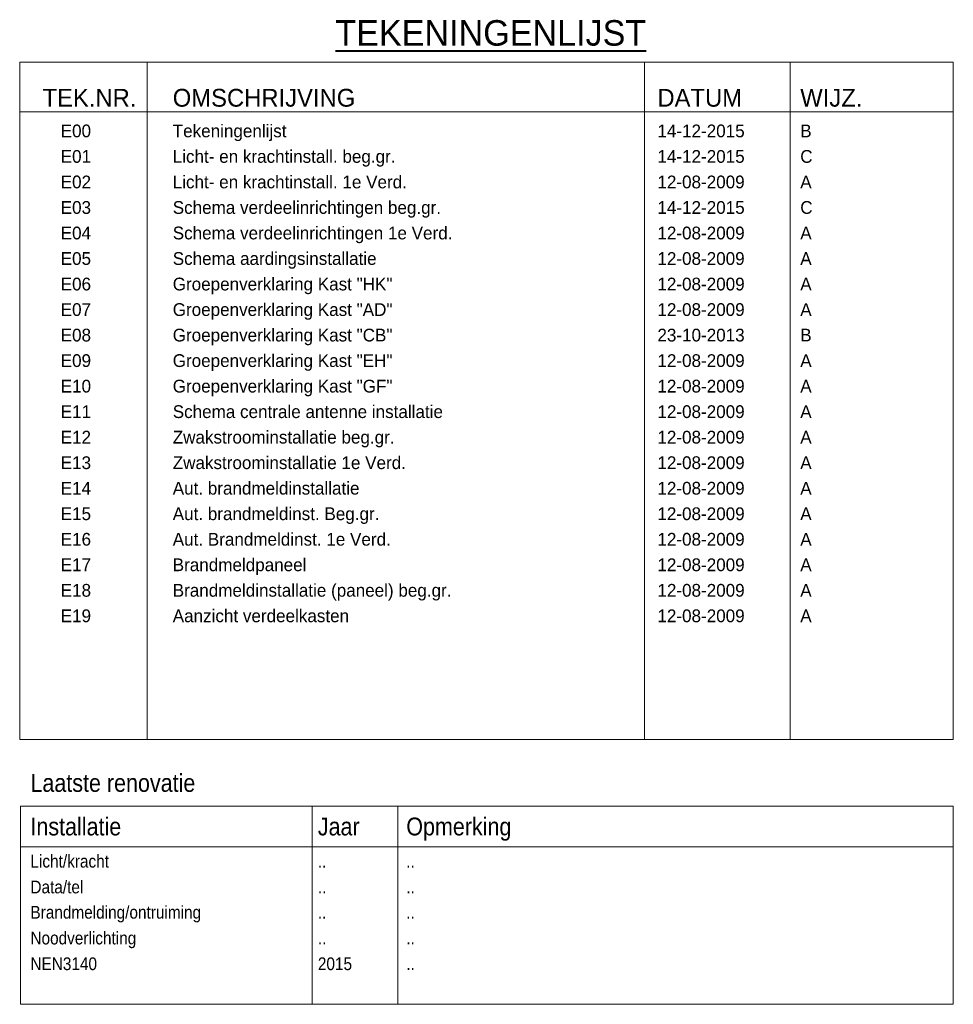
# Model space of a CAD drawing. Header units: millimetres. Extents: x -92 to 92, y -54 to 138.
import ezdxf
from ezdxf.enums import TextEntityAlignment as Align

# ---------------------------------------------------------------- set-up
doc = ezdxf.new("R2010")
doc.units = ezdxf.units.MM
doc.layers.add('60res', color=7, linetype='Continuous')
doc.layers.add('stempel', color=7, linetype='Continuous')
doc.styles.add('dgn003', font='dgn003.shx')

msp = doc.modelspace()

# ---------------------------------------------------------------- linework, layer by layer
at = {"layer": '60res', "color": 1, "linetype": 'Continuous', "lineweight": 0}
for p, q in [((-91.36, -15.62), (91.5, -15.62)), ((-91.36, -54.45), (-91.36, -15.62)), ((-34.19, -15.62), (-34.19, -54.45)), ((-17.38, -15.62), (-17.38, -54.45)), ((91.5, -15.62), (91.5, -54.45)), ((-91.24, -23.62), (91.5, -23.62)), ((91.5, -54.45), (-91.36, -54.45))]:
    msp.add_line(p, q, dxfattribs=at)
at = {"layer": 'stempel', "color": 1, "linetype": 'Continuous', "lineweight": 0}
for p, q in [((-91.5, 130.11), (91.5, 130.11)), ((-91.5, -2.6), (-91.5, 130.11)), ((-66.5, 130.11), (-66.5, -2.6)), ((31, 130.11), (31, -2.6)), ((59.5, 130.11), (59.5, -2.6)), ((91.5, 130.11), (91.5, -2.6)), ((-91.5, 120.4), (91.5, 120.4)), ((91.5, -2.6), (-91.5, -2.6))]:
    msp.add_line(p, q, dxfattribs=at)

# ---------------------------------------------------------------- texts
at = {"layer": '60res', "color": 3, "linetype": 'Continuous', "lineweight": 30, "style": 'dgn003', "width": 0.900005}
for s, p in [('Laatste renovatie', (-89.39, -11.08)), ('Installatie', (-89.39, -19.62)), ('Jaar', (-33.06, -19.62)), ('Opmerking', (-15.72, -19.62))]:
    msp.add_text(s, height=3.5, dxfattribs=at).set_placement(p, align=Align.MIDDLE_LEFT)
at = {"layer": '60res', "color": 3, "linetype": 'Continuous', "lineweight": 13, "style": 'dgn003'}
for s, width, p in [('Licht/kracht', 0.900014, (-89.39, -26.42)), ('..', 0.900014, (-33.06, -26.42)), ('..', 0.900014, (-15.72, -26.42)), ('Data/tel', 0.900014, (-89.39, -31.47)), ('..', 0.900014, (-33.05, -31.47)), ('..', 0.900014, (-15.71, -31.47)), ('Brandmelding/ontruiming', 0.900014, (-89.39, -36.42)), ('..', 0.900014, (-33.06, -36.42)), ('..', 0.900014, (-15.72, -36.42)), ('Noodverlichting', 0.900014, (-89.39, -41.47)), ('..', 0.900014, (-33.05, -41.47)), ('..', 0.900014, (-15.71, -41.47)), ('NEN3140', 0.900014, (-89.39, -46.51)), ('2015', 0.899993, (-33.05, -46.51)), ('..', 0.900014, (-15.71, -46.51))]:
    msp.add_text(s, height=2.5, dxfattribs=dict(at, width=width)).set_placement(p, align=Align.MIDDLE_LEFT)
at = {"layer": 'stempel', "color": 4, "linetype": 'Continuous', "lineweight": 40, "style": 'dgn003'}
msp.add_text('%%uTEKENINGENLIJST%%u', height=5, dxfattribs=at).set_placement((0.84, 135.85), align=Align.MIDDLE_CENTER)
at = {"layer": 'stempel', "color": 3, "linetype": 'Continuous', "lineweight": 30, "style": 'dgn003'}
msp.add_text('TEK.NR.', height=3.49, dxfattribs=at).set_placement((-77.82, 121.4), align=Align.CENTER)
for s, p in [('OMSCHRIJVING', (-61.5, 121.4)), ('DATUM', (33.5, 121.4)), ('WIJZ.', (61.5, 121.4))]:
    msp.add_text(s, height=3.49, dxfattribs=at).set_placement(p)
at = {"layer": 'stempel', "color": 2, "linetype": 'Continuous', "lineweight": 13, "style": 'dgn003'}
for s, p in [('E00 ', (-83.46, 115.4)), ('Tekeningenlijst', (-61.5, 115.4)), ('14-12-2015', (33.5, 115.4)), ('B', (61.5, 115.4)), ('E01 ', (-83.46, 110.4)), ('Licht- en krachtinstall. beg.gr.', (-61.5, 110.4)), ('14-12-2015', (33.5, 110.4)), ('C', (61.5, 110.4)), ('Licht- en krachtinstall. 1e Verd.', (-61.5, 105.4)), ('E02 ', (-83.46, 105.4)), ('12-08-2009', (33.5, 105.4)), ('A', (61.5, 105.4)), ('E03 ', (-83.46, 100.4)), ('Schema verdeelinrichtingen beg.gr.', (-61.5, 100.4)), ('14-12-2015', (33.5, 100.4)), ('C', (61.5, 100.4)), ('E04 ', (-83.46, 95.4)), ('Schema verdeelinrichtingen 1e Verd.', (-61.5, 95.4)), ('12-08-2009', (33.5, 95.4)), ('A', (61.5, 95.4)), ('E05 ', (-83.46, 90.4)), ('Schema aardingsinstallatie', (-61.5, 90.4)), ('12-08-2009', (33.5, 90.4)), ('A', (61.5, 90.4)), ('E06 ', (-83.46, 85.4)), ('Groepenverklaring Kast "HK"', (-61.5, 85.4)), ('12-08-2009', (33.5, 85.4)), ('A', (61.5, 85.4)), ('E07 ', (-83.46, 80.4)), ('Groepenverklaring Kast "AD"', (-61.5, 80.4)), ('12-08-2009', (33.5, 80.4)), ('A', (61.5, 80.4)), ('E08 ', (-83.46, 75.4)), ('Groepenverklaring Kast "CB"', (-61.5, 75.4)), ('23-10-2013', (33.5, 75.4)), ('B', (61.5, 75.4)), ('E09 ', (-83.46, 70.4)), ('Groepenverklaring Kast "EH"', (-61.5, 70.4)), ('12-08-2009', (33.5, 70.4)), ('A', (61.5, 70.4)), ('E10', (-83.46, 65.4)), ('Groepenverklaring Kast "GF"', (-61.5, 65.4)), ('12-08-2009', (33.5, 65.4)), ('A', (61.5, 65.4)), ('E11', (-83.46, 60.4)), ('Schema centrale antenne installatie', (-61.5, 60.4)), ('12-08-2009', (33.5, 60.4)), ('A', (61.5, 60.4)), ('E12', (-83.46, 55.4)), ('Zwakstroominstallatie beg.gr.', (-61.5, 55.4)), ('12-08-2009', (33.5, 55.4)), ('A', (61.5, 55.4)), ('E13', (-83.46, 50.4)), ('Zwakstroominstallatie 1e Verd.', (-61.5, 50.4)), ('12-08-2009', (33.5, 50.4)), ('A', (61.5, 50.4)), ('E14', (-83.46, 45.4)), ('Aut. brandmeldinstallatie', (-61.5, 45.4)), ('12-08-2009', (33.5, 45.4)), ('A', (61.5, 45.4)), ('E15', (-83.46, 40.4)), ('Aut. brandmeldinst. Beg.gr.', (-61.5, 40.4)), ('12-08-2009', (33.5, 40.4)), ('A', (61.5, 40.4)), ('E16', (-83.46, 35.4)), ('Aut. Brandmeldinst. 1e Verd.', (-61.5, 35.4)), ('12-08-2009', (33.5, 35.4)), ('A', (61.5, 35.4)), ('E17', (-83.46, 30.4)), ('Brandmeldpaneel', (-61.5, 30.4)), ('12-08-2009', (33.5, 30.4)), ('A', (61.5, 30.4)), ('E18', (-83.46, 25.4)), ('Brandmeldinstallatie (paneel) beg.gr.', (-61.5, 25.4)), ('12-08-2009', (33.5, 25.4)), ('A', (61.5, 25.4)), ('E19', (-83.46, 20.4)), ('Aanzicht verdeelkasten', (-61.5, 20.4)), ('12-08-2009', (33.5, 20.4)), ('A', (61.5, 20.4))]:
    msp.add_text(s, height=2.5, dxfattribs=at).set_placement(p)

doc.saveas('drawing.dxf')
